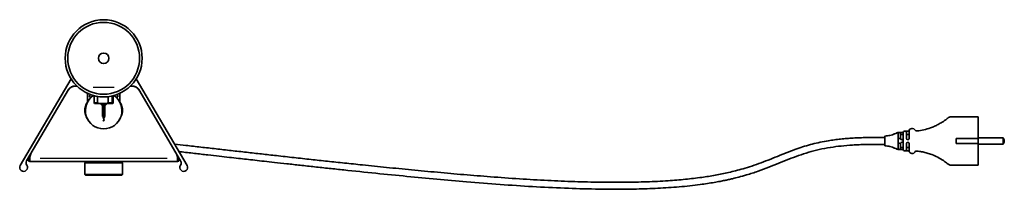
# Model space of a CAD drawing. Header units: millimetres. Extents: x 511 to 2277, y 413 to 4369.
# Tile 1 of 4: x 511 to 1265, y 413 to 543. Entities that reach past the tile are written whole.
import ezdxf

# ---------------------------------------------------------------- set-up
doc = ezdxf.new("R2010")
doc.units = ezdxf.units.MM
doc.header["$LTSCALE"] = 15
doc.linetypes.add('CENTERX2', pattern=[20.32, 12.7, -2.54, 2.54, -2.54])

msp = doc.modelspace()

# ---------------------------------------------------------------- linework, layer by layer
at = {"color": 7, "linetype": 'Continuous', "lineweight": 35}
for p, q in [((550, 497.5), (510.99, 431.27)), ((553, 491.84), (554.66, 491.84)), ((553.24, 492.25), (554.23, 492.25)), ((595.24, 491.84), (596.9, 491.84)), ((595.67, 492.25), (596.66, 492.25)), ((599.89, 497.5), (638.91, 431.27)), ((515.92, 434.7), (548.07, 489.29)), ((562.45, 486.53), (562.45, 479.8)), ((564.93, 485.5), (564.19, 484.45)), ((566.95, 484.85), (566.95, 484.74)), ((567.71, 479.25), (567.71, 484.65)), ((570.3, 484.12), (570.3, 479.25)), ((578.36, 479.25), (578.36, 483.95)), ((581.46, 484.47), (581.46, 479.25)), ((582.19, 479.25), (582.19, 484.65)), ((582.95, 484.74), (582.95, 484.85)), ((585.71, 484.45), (584.97, 485.5)), ((587.45, 479.8), (587.45, 486.53)), ((633.98, 434.7), (601.83, 489.29)), ((567.71, 479.25), (570.3, 479.25)), ((567.71, 479.25), (567.81, 478.75)), ((571.4, 478.75), (567.81, 478.75)), ((571.4, 478.75), (570.3, 479.25)), ((571.4, 478.75), (577.26, 478.75)), ((572.95, 478.75), (572.95, 477.85)), ((572.95, 477.85), (573.45, 477.35)), ((572.95, 477.85), (574.27, 477.85)), ((573.45, 477.35), (574.45, 477.35)), ((574.17, 477.15), (574.17, 468.85)), ((574.8, 477.15), (574.17, 477.15)), ((574.71, 477.85), (576.94, 477.85)), ((574.77, 477.35), (576.44, 477.35)), ((575.17, 468.85), (575.17, 477.15)), ((575.73, 468.85), (575.73, 477.15)), ((576.44, 477.35), (576.45, 477.35)), ((576.45, 477.35), (576.95, 477.85)), ((576.94, 477.85), (576.95, 477.85)), ((576.95, 477.85), (576.95, 478.75)), ((578.36, 479.25), (577.26, 478.75)), ((581.56, 478.75), (577.26, 478.75)), ((578.36, 479.25), (581.46, 479.25)), ((581.56, 478.75), (581.46, 479.25)), ((581.56, 478.75), (582.09, 478.75)), ((582.19, 479.25), (582.09, 478.75)), ((575.17, 468.85), (574.42, 468.85)), ((575.73, 468.85), (575.73, 468.85)), ((1228.45, 468.51), (1224.39, 468.51)), ((1228.45, 468.4), (1228.45, 468.51)), ((1245.2, 468.4), (1228.45, 468.4)), ((574.79, 467.32), (574.82, 466.94)), ((575.39, 465.97), (575.39, 465.88)), ((575.39, 465.92), (575.41, 465.77)), ((1183.95, 456.51), (1184.95, 456.51)), ((1183.95, 445.52), (1183.95, 454.5)), ((1185.95, 454.5), (1185.95, 452.41)), ((1187.95, 454.5), (1187.95, 453.74)), ((1187.95, 453.74), (1187.95, 450.28)), ((1188.95, 457.51), (1189.45, 457.51)), ((1191.62, 457.51), (1189.45, 457.51)), ((1190.45, 454.5), (1190.45, 452.01)), ((1192.42, 457.91), (1192.39, 457.88)), ((1192.45, 454.5), (1192.45, 451.74)), ((1195.09, 459.51), (1194.45, 459.51)), ((1198.66, 457.7), (1198.66, 457.7)), ((1245.45, 457.51), (1245.45, 451.76)), ((1173.95, 452.66), (1164.95, 452.66)), ((1164.95, 447.36), (1173.95, 447.36)), ((1185.95, 451.87), (1185.95, 452.41)), ((1185.95, 447.61), (1185.95, 448.15)), ((1185.95, 447.61), (1185.95, 445.52)), ((1187.95, 450.28), (1187.95, 449.74)), ((1187.95, 449.74), (1187.95, 446.28)), ((1187.95, 446.28), (1187.95, 445.52)), ((1190.45, 448.01), (1190.45, 445.52)), ((1192.45, 448.28), (1192.45, 445.52)), ((1228.45, 452.01), (1228.45, 448.01)), ((1245.2, 452.01), (1228.45, 452.01)), ((1228.45, 448.01), (1245.2, 448.01)), ((1264.45, 452.41), (1245.45, 452.41)), ((1245.45, 451.76), (1245.45, 450.01)), ((1245.45, 450.01), (1245.45, 448.26)), ((1245.45, 448.26), (1245.45, 442.51)), ((1245.45, 447.61), (1264.45, 447.61)), ((1264.45, 447.61), (1264.45, 452.41)), ((1184.95, 443.51), (1183.95, 443.51)), ((1189.45, 442.51), (1188.95, 442.51)), ((1189.45, 442.51), (1191.62, 442.51)), ((1194.45, 440.51), (1195.09, 440.51)), ((1198.66, 442.32), (1198.66, 442.32)), ((518.32, 436.82), (517.89, 436.09)), ((518.32, 435.84), (518.32, 437.15)), ((518.32, 434.34), (518.32, 435.84)), ((518.32, 434.34), (631.57, 434.34)), ((560.95, 433.84), (560.45, 433.34)), ((560.45, 433.34), (560.45, 424.34)), ((585.8, 433.34), (560.45, 433.34)), ((560.95, 433.84), (585.43, 433.84)), ((566.45, 434.34), (566.45, 433.84)), ((583.45, 433.84), (583.45, 434.34)), ((585.43, 433.84), (588.95, 433.84)), ((589.45, 433.34), (585.8, 433.34)), ((589.45, 433.34), (588.95, 433.84)), ((589.45, 424.34), (589.45, 433.34)), ((631.57, 437.15), (631.57, 435.84)), ((632.01, 436.09), (631.57, 436.82)), ((631.57, 435.84), (631.57, 434.34)), ((1224.39, 431.51), (1228.45, 431.51)), ((1228.45, 431.62), (1245.2, 431.62)), ((1228.45, 431.51), (1228.45, 431.62)), ((560.45, 424.34), (560.95, 423.84)), ((560.45, 424.34), (585.8, 424.34)), ((585.43, 423.84), (560.95, 423.84)), ((588.95, 423.84), (585.43, 423.84)), ((585.8, 424.34), (589.45, 424.34)), ((588.95, 423.84), (589.45, 424.34))]:
    msp.add_line(p, q, dxfattribs=at)
at = {"color": 7, "linetype": 'CENTERX2'}
for p, q in [((582.95, 490.79), (566.95, 490.79)), ((623.68, 436.52), (526.21, 436.52))]:
    msp.add_line(p, q, dxfattribs=at)
at = {"color": 7, "linetype": 'Continuous', "lineweight": 35}
for radius in [29.5, 27.5, 4]:
    msp.add_circle((574.95, 513.25), radius, dxfattribs=at)
for centre, radius, start, end in [((553, 485.84), 6, 90, 149.5), ((553.24, 486.25), 6, 90, 149.5), ((596.66, 486.25), 6, 30.5, 90), ((596.9, 485.84), 6, 30.5, 90), ((574.95, 473.25), 14, 124.8499, 55.1501), ((564.6, 484.16), 0.5, 145, 242.95294), ((563.46, 481.93), 2, 37.40289, 62.95294), ((586.44, 481.93), 2, 117.04706, 142.59711), ((585.3, 484.16), 0.5, 297.04706, 35), ((574.13, 472.76), 13.64, 141.18382, 171.86602), ((575.77, 472.76), 13.64, 8.13398, 38.81618), ((570.19, 473.35), 9.67, 172.01043, 190.05164), ((579.71, 473.35), 9.67, 349.94836, 7.98957), ((1184.95, 455.51), 1, 0, 90), ((1188.95, 456.51), 1, 90, 180), ((1189.45, 456.51), 1, 360, 90), ((1191.62, 458.51), 1, 270, 340.52878), ((1194.45, 457.51), 2, 90, 180), ((1195.09, 457.51), 2, 32.9785, 90), ((1198.44, 459.69), 2, 212.98299, 276.30776), ((1198.44, 459.69), 2, 212.9785, 276.30779), ((1186.95, 452.01), 1, 192.63563, 347.36437), ((1186.95, 448.01), 1, 12.63563, 167.36437), ((1191.45, 452.01), 1, 180, 270), ((1191.45, 448.01), 1, 90, 180), ((1191.45, 452.01), 1, 270, 0), ((1191.45, 448.01), 1, 0, 90), ((1262.07, 450.01), 3.38, 314.76027, 45.23973), ((524.32, 437.15), 6, 149.5, 180), ((625.57, 437.15), 6, 0, 30.5), ((1184.95, 444.51), 1, 270, 0), ((1188.95, 443.51), 1, 180, 270), ((1189.45, 443.51), 1, 270, 0), ((1191.62, 441.51), 1, 19.47122, 90), ((1194.45, 442.51), 2, 180, 270), ((1195.09, 442.51), 2, 270, 327.0215), ((1195.09, 442.51), 2, 269.99346, 292.94999), ((1198.44, 440.33), 2, 83.69224, 147.01704), ((1198.44, 440.33), 2, 83.69221, 147.0215), ((513.58, 429.75), 3, 149.5, 34.87568), ((518.5, 433.18), 3, 149.5, 214.87568), ((518.32, 435.84), 1.5, 149.5, 270), ((518.32, 435.84), 0.5, 149.5, 270), ((631.57, 435.84), 1.5, 270, 30.5), ((631.57, 435.84), 0.5, 270, 30.5), ((636.32, 429.75), 3, 145.12432, 30.5), ((631.4, 433.18), 3, 325.12432, 30.5)]:
    msp.add_arc(centre, radius, start, end, dxfattribs=at)
for points, knots in [([(574.54, 477.15), (574.45, 477.33), (574.26, 477.7), (574.16, 478.26), (574.22, 478.61), (574.25, 478.75)], [0, 0, 0, 0, 0.363242, 0.750147, 1, 1, 1, 1]), ([(574.62, 478.75), (574.63, 478.67), (574.66, 478.4), (574.72, 477.85), (574.77, 477.38), (574.8, 477.15)], [0, 0, 0, 0, 0.152861, 0.577331, 1, 1, 1, 1]), ([(575.18, 478.75), (575.15, 478.73), (575.03, 478.67), (574.83, 478.63), (574.68, 478.66), (574.63, 478.67)], [0, 0, 0, 0, 0.186685, 0.720067, 1, 1, 1, 1]), ([(574.72, 478.75), (574.77, 478.72), (574.84, 478.68), (574.92, 478.67), (574.93, 478.67)], [0, 0, 0, 0, 0.802228, 1, 1, 1, 1]), ([(563.17, 465.88), (563.07, 466), (562.44, 466.76), (561.62, 468.41), (560.94, 470.26), (560.72, 471.37), (560.66, 471.66)], [0, 0, 0, 0, 0.072899, 0.466686, 0.860379, 1, 1, 1, 1]), ([(575.37, 465.89), (575.36, 465.89), (575.33, 465.9), (575.23, 466.07), (575.09, 466.39), (574.92, 466.87), (574.74, 467.46), (574.57, 468.14), (574.47, 468.61), (574.42, 468.85)], [0, 0, 0, 0, 0.101002, 0.241443, 0.387465, 0.53798, 0.691467, 0.846114, 1, 1, 1, 1]), ([(574.92, 468.85), (575.04, 468.47), (575.22, 467.88), (575.2, 467.02), (575.1, 466.38), (574.93, 465.84), (574.75, 465.49), (574.58, 465.36), (574.53, 465.47), (574.5, 465.52)], [0, 0, 0, 0, 0.218457, 0.33867, 0.466305, 0.599572, 0.735364, 0.869981, 1, 1, 1, 1]), ([(575.19, 467.49), (575.26, 467.6), (575.45, 467.87), (575.68, 468.28), (575.71, 468.65), (575.73, 468.85)], [0, 0, 0, 0, 0.263249, 0.619342, 1, 1, 1, 1]), ([(586.72, 465.88), (586.82, 466), (587.46, 466.76), (588.28, 468.41), (588.96, 470.26), (589.18, 471.37), (589.23, 471.66)], [0, 0, 0, 0, 0.0744815, 0.4675962, 0.8606178, 1, 1, 1, 1]), ([(1224.39, 468.51), (1224.05, 468.48), (1223.35, 468.42), (1222.77, 468.02), (1222.48, 467.82)], [0, 0, 0, 0, 0.500001, 1, 1, 1, 1]), ([(1245.45, 468.15), (1245.45, 468.18), (1245.44, 468.24), (1245.4, 468.31), (1245.33, 468.37), (1245.26, 468.4), (1245.22, 468.4), (1245.2, 468.4)], [0, 0, 0, 0, 0.216309, 0.432639, 0.648356, 0.862846, 1, 1, 1, 1]), ([(1245.45, 468.15), (1245.45, 467.94), (1245.45, 467.53), (1245.45, 465.96), (1245.45, 463.8), (1245.45, 461.9), (1245.45, 460.96)], [0, 0, 0, 0, 0.247371, 0.5, 0.752629, 1, 1, 1, 1]), ([(574.86, 465.26), (574.78, 465.28), (574.7, 465.3), (574.67, 465.46), (574.67, 465.46)], [0, 0, 0, 0, 0.970446, 1, 1, 1, 1]), ([(575.04, 466.23), (575.07, 466.23), (575.13, 466.22), (575.17, 466.19), (575.19, 466.17)], [0, 0, 0, 0, 0.575533, 1, 1, 1, 1]), ([(575.19, 466.19), (575.23, 466.16), (575.34, 466.11), (575.45, 465.95), (575.47, 465.83), (575.48, 465.77)], [0, 0, 0, 0, 0.275255, 0.635874, 1, 1, 1, 1]), ([(1217.73, 464.37), (1216.77, 463.79), (1214.9, 462.67), (1211.91, 461.23), (1208.27, 459.78), (1203.88, 458.46), (1200.38, 457.95), (1198.66, 457.7)], [0, 0, 0, 0, 0.173459, 0.339806, 0.499577, 0.754041, 1, 1, 1, 1]), ([(1222.48, 467.82), (1222.48, 467.82), (1222.59, 467.91), (1222.2, 467.59), (1221.29, 466.85), (1219.76, 465.7), (1218.41, 464.81), (1217.73, 464.37)], [0, 0, 0, 0, 0.000136, 0.249822, 0.500004, 0.749895, 1, 1, 1, 1]), ([(1181.54, 455.52), (1180.3, 455.04), (1177.86, 454.1), (1175.24, 453.87), (1173.95, 453.76)], [0, 0, 0, 0, 0.504389, 1, 1, 1, 1]), ([(1173.95, 453.75), (1173.95, 453.75), (1173.95, 453.82), (1173.95, 453.57), (1173.95, 453.03), (1173.95, 452.43), (1173.95, 452.14)], [0, 0, 0, 0, 0.0222395, 0.3609628, 0.6919159, 1, 1, 1, 1]), ([(1184.01, 456.54), (1183.43, 456.29), (1182.39, 455.82), (1180.97, 455.27), (1180.32, 455.02)], [0, 0, 0, 0, 0.549755, 1, 1, 1, 1]), ([(1183.95, 456.51), (1183.75, 456.42), (1183.37, 456.22), (1182.91, 456.05), (1182.68, 455.96)], [0, 0, 0, 0, 0.5001843, 1, 1, 1, 1]), ([(1183.95, 454.5), (1183.95, 454.76), (1183.95, 455.15), (1183.95, 455.62), (1183.95, 456.03), (1183.95, 456.33), (1183.95, 456.47), (1183.95, 456.51), (1183.95, 456.51), (1183.95, 456.51)], [0, 0, 0, 0, 0.2436823, 0.3710651, 0.4999302, 0.7488712, 0.8739391, 0.9560513, 1, 1, 1, 1]), ([(1184.96, 456.51), (1185.07, 456.5), (1185.24, 456.48), (1185.46, 456.38), (1185.64, 456.25), (1185.78, 456.09), (1185.9, 455.88), (1185.94, 455.71), (1185.95, 455.61)], [0, 0, 0, 0, 0.2174156, 0.3507109, 0.5001303, 0.6558987, 0.791247, 1, 1, 1, 1]), ([(1186.95, 456.51), (1186.72, 456.51), (1186.23, 456.51), (1185.64, 456.51), (1185.4, 456.51), (1185.31, 456.51)], [0, 0, 0, 0, 0.35922, 0.743817, 1, 1, 1, 1]), ([(1185.95, 455.61), (1185.95, 455.6), (1185.96, 455.59), (1185.96, 455.57), (1185.96, 455.54), (1185.97, 455.52), (1185.97, 455.51)], [0, 0, 0, 0, 0.101836, 0.212925, 0.480538, 1, 1, 1, 1]), ([(1185.95, 454.5), (1185.95, 454.63), (1185.95, 454.9), (1185.95, 455.23), (1185.95, 455.46), (1185.95, 455.49), (1185.95, 455.51)], [0, 0, 0, 0, 0.250443, 0.500031, 0.749772, 1, 1, 1, 1]), ([(1185.97, 455.51), (1186, 455.44), (1186.07, 455.29), (1186.28, 455.1), (1186.53, 454.97), (1186.76, 454.92), (1186.89, 454.91), (1186.95, 454.91)], [0, 0, 0, 0, 0.250486, 0.499953, 0.749376, 0.8771, 1, 1, 1, 1]), ([(1187.92, 455.51), (1187.89, 455.44), (1187.83, 455.29), (1187.62, 455.1), (1187.37, 454.97), (1187.14, 454.92), (1187.01, 454.91), (1186.95, 454.91)], [0, 0, 0, 0, 0.250486, 0.499953, 0.749376, 0.877085, 1, 1, 1, 1]), ([(1187.92, 455.51), (1187.93, 455.52), (1187.93, 455.54), (1187.94, 455.57), (1187.94, 455.58), (1187.94, 455.58), (1187.94, 455.58), (1187.94, 455.58), (1187.94, 455.58), (1187.94, 455.58), (1187.95, 455.58), (1187.95, 455.58), (1187.95, 455.58), (1187.95, 455.58), (1187.95, 455.58), (1187.95, 455.58), (1187.95, 455.58), (1187.95, 455.58), (1187.95, 455.58), (1187.95, 455.58), (1187.95, 455.58), (1187.95, 455.58), (1187.95, 455.58), (1187.95, 455.58), (1187.95, 455.58)], [0, 0, 0, 0, 0.281954, 0.38089, 0.412186, 0.41323, 0.414506, 0.417949, 0.428947, 0.490482, 0.606124, 0.775956, 0.881208, 0.938918, 0.969044, 0.984425, 0.992194, 0.996099, 0.998057, 0.999036, 0.999527, 0.999868, 0.99996, 1, 1, 1, 1]), ([(1187.95, 456.51), (1187.95, 456.48), (1187.95, 456.42), (1187.95, 455.95), (1187.95, 455.29), (1187.95, 454.77), (1187.95, 454.5)], [0, 0, 0, 0, 0.250481, 0.500055, 0.749808, 1, 1, 1, 1]), ([(1187.95, 453.74), (1187.95, 453.59), (1187.95, 453.27), (1187.95, 452.7), (1187.95, 452.35), (1187.95, 452.12)], [0, 0, 0, 0, 0.2383913, 0.5019404, 1, 1, 1, 1]), ([(1190.45, 456.51), (1190.45, 456.48), (1190.45, 456.42), (1190.45, 455.95), (1190.45, 455.29), (1190.45, 454.77), (1190.45, 454.5)], [0, 0, 0, 0, 0.250199, 0.499928, 0.749541, 1, 1, 1, 1]), ([(1190.45, 455.67), (1190.46, 455.58), (1190.49, 455.41), (1190.66, 455.2), (1190.85, 455.06), (1191.03, 454.98), (1191.23, 454.92), (1191.38, 454.91), (1191.45, 454.91)], [0, 0, 0, 0, 0.2497961, 0.4995104, 0.6318825, 0.7497157, 0.8781222, 1, 1, 1, 1]), ([(1191.45, 454.91), (1191.52, 454.91), (1191.67, 454.92), (1191.87, 454.98), (1192.05, 455.06), (1192.24, 455.2), (1192.41, 455.41), (1192.44, 455.58), (1192.45, 455.67)], [0, 0, 0, 0, 0.12189, 0.250285, 0.368144, 0.50049, 0.750204, 1, 1, 1, 1]), ([(1192.39, 457.88), (1192.35, 457.83), (1192.26, 457.73), (1192.12, 457.63), (1192.02, 457.59), (1192, 457.59)], [0, 0, 0, 0, 0.387828, 0.86284, 1, 1, 1, 1]), ([(1192.45, 457.51), (1192.45, 457.46), (1192.45, 457.37), (1192.45, 456.68), (1192.45, 455.68), (1192.45, 454.9), (1192.45, 454.5)], [0, 0, 0, 0, 0.250496, 0.500101, 0.749871, 1, 1, 1, 1]), ([(1164.95, 452.66), (1163.2, 452.65), (1159.73, 452.63), (1154.6, 452.49), (1149.6, 452.26), (1144.72, 451.92), (1139.94, 451.48), (1135.24, 450.91), (1127.97, 449.83), (1118.28, 447.82), (1108.07, 444.68), (1099.78, 441.59), (1093.09, 438.9), (1086.2, 436.1), (1079.12, 433.35), (1072.08, 430.88), (1065.51, 428.84), (1059.59, 427.22), (1054.15, 425.91), (1048.96, 424.79), (1043.79, 423.81), (1038.63, 422.94), (1031.04, 421.81), (1020.74, 420.59), (1006.71, 419.45), (991.1, 418.68), (973.76, 418.33), (955.31, 418.41), (935.71, 418.89), (915.07, 419.77), (893.53, 421.02), (872.12, 422.54), (851.15, 424.24), (831, 426.03), (811.2, 427.89), (792.02, 429.78), (774.88, 431.52), (759.81, 433.1), (746.68, 434.49), (733.8, 435.88), (720.74, 437.31), (708.09, 438.7), (695.93, 440.06), (684.39, 441.35), (672.73, 442.67), (661.03, 443.99), (649.43, 445.31), (638.77, 446.52), (632.2, 447.25), (629.3, 447.58)], [0, 0, 0, 0, 0.0096251, 0.0190248, 0.0281897, 0.0371152, 0.0458742, 0.0545544, 0.063143, 0.0862856, 0.1088587, 0.1219708, 0.135172, 0.1488147, 0.1632808, 0.1773803, 0.1902132, 0.2014758, 0.2114567, 0.2212492, 0.2309218, 0.2405994, 0.2502311, 0.2733847, 0.2979331, 0.3279146, 0.3596046, 0.3935437, 0.4295999, 0.4675803, 0.5072508, 0.5483384, 0.5856722, 0.6229449, 0.6595341, 0.6949455, 0.7287989, 0.754119, 0.7782028, 0.8013426, 0.8254074, 0.8505523, 0.8716422, 0.8932311, 0.9152055, 0.937445, 0.9598267, 0.9822347, 1, 1, 1, 1]), ([(632.66, 441.87), (633.03, 441.83), (636.89, 441.39), (644.35, 440.55), (654.29, 439.42), (663.22, 438.41), (670.99, 437.53), (677.94, 436.75), (684.46, 436.01), (691.06, 435.27), (698.25, 434.47), (706.41, 433.56), (715.6, 432.54), (725.87, 431.42), (736.74, 430.23), (747.93, 429.03), (763.61, 427.37), (783.45, 425.31), (807.19, 422.95), (830.33, 420.76), (854.14, 418.66), (878.64, 416.72), (903.67, 415.07), (928.03, 413.86), (949.22, 413.21), (967.64, 413.03), (983.61, 413.18), (999.91, 413.74), (1016.2, 414.82), (1028.82, 416.16), (1037.73, 417.43), (1042.79, 418.25), (1047.24, 419.06), (1050.89, 419.79), (1054.06, 420.47), (1057.63, 421.29), (1062.23, 422.44), (1068.79, 424.27), (1076.48, 426.75), (1084.73, 429.81), (1092.54, 432.95), (1100.12, 436.03), (1107.71, 438.91), (1115.48, 441.44), (1123.62, 443.55), (1131.92, 445.12), (1140.48, 446.25), (1147.01, 446.79), (1151.64, 447.05), (1154.17, 447.16), (1156.77, 447.25), (1159.43, 447.31), (1162.17, 447.35), (1164.01, 447.36), (1164.95, 447.36)], [0, 0, 0, 0, 0.002251, 0.023984, 0.044159, 0.060678, 0.075563, 0.088684, 0.100249, 0.112529, 0.126011, 0.140719, 0.15834, 0.177488, 0.198092, 0.218998, 0.239767, 0.285339, 0.329351, 0.371655, 0.413978, 0.461679, 0.507773, 0.552973, 0.596858, 0.625314, 0.65515, 0.685492, 0.715905, 0.745883, 0.756121, 0.766031, 0.774454, 0.781314, 0.78677, 0.792571, 0.801771, 0.813255, 0.830597, 0.846929, 0.862502, 0.87766, 0.892605, 0.907705, 0.923079, 0.939198, 0.954431, 0.970864, 0.975418, 0.980088, 0.984878, 0.989791, 0.994831, 1, 1, 1, 1]), ([(1173.95, 452.14), (1173.95, 451.81), (1173.95, 451.15), (1173.95, 450.39), (1173.95, 450.01)], [0, 0, 0, 0, 0.496305, 1, 1, 1, 1]), ([(1173.95, 450.01), (1173.95, 449.6), (1173.95, 448.79), (1173.95, 447.73), (1173.95, 446.91), (1173.95, 446.36), (1173.95, 446.3), (1173.95, 446.27)], [0, 0, 0, 0, 0.208065, 0.412122, 0.600728, 0.805498, 1, 1, 1, 1]), ([(1173.95, 446.26), (1175.24, 446.15), (1177.86, 445.92), (1180.3, 444.98), (1181.54, 444.5)], [0, 0, 0, 0, 0.495611, 1, 1, 1, 1]), ([(1183.95, 443.51), (1183.95, 443.52), (1183.95, 443.52), (1183.95, 443.56), (1183.95, 443.59), (1183.95, 443.71), (1183.95, 443.99), (1183.95, 444.4), (1183.95, 444.74), (1183.95, 445.08), (1183.95, 445.34), (1183.95, 445.47), (1183.95, 445.52)], [0, 0, 0, 0, 0.1250395, 0.1287008, 0.1600753, 0.2505292, 0.4993289, 0.6243162, 0.7491714, 0.8740939, 0.9562184, 1, 1, 1, 1]), ([(1184.96, 451.79), (1185.07, 451.8), (1185.24, 451.81), (1185.46, 451.83), (1185.64, 451.84), (1185.78, 451.85), (1185.9, 451.86), (1185.94, 451.87), (1185.95, 451.87)], [0, 0, 0, 0, 0.21741, 0.350707, 0.50013, 0.6559, 0.791249, 1, 1, 1, 1]), ([(1185.95, 448.15), (1185.94, 448.15), (1185.9, 448.16), (1185.78, 448.17), (1185.64, 448.18), (1185.46, 448.19), (1185.24, 448.21), (1185.07, 448.22), (1184.96, 448.23)], [0, 0, 0, 0, 0.208753, 0.344101, 0.49987, 0.649289, 0.782584, 1, 1, 1, 1]), ([(1185.97, 451.79), (1185.97, 451.81), (1185.96, 451.84), (1185.96, 451.86), (1185.96, 451.87), (1185.95, 451.87), (1185.95, 451.87)], [0, 0, 0, 0, 0.526334, 0.790195, 0.899717, 1, 1, 1, 1]), ([(1185.95, 448.15), (1185.95, 448.15), (1185.96, 448.15), (1185.96, 448.16), (1185.96, 448.18), (1185.97, 448.21), (1185.97, 448.23)], [0, 0, 0, 0, 0.101836, 0.212925, 0.480538, 1, 1, 1, 1]), ([(1185.95, 444.51), (1185.95, 444.53), (1185.95, 444.56), (1185.95, 444.79), (1185.95, 445.12), (1185.95, 445.39), (1185.95, 445.52)], [0, 0, 0, 0, 0.2503533, 0.4999291, 0.7497164, 1, 1, 1, 1]), ([(1187.95, 452.01), (1187.95, 452.01), (1187.95, 451.98), (1187.95, 451.93), (1187.94, 451.89), (1187.94, 451.87), (1187.94, 451.86), (1187.94, 451.86), (1187.94, 451.86), (1187.94, 451.86), (1187.93, 451.84), (1187.93, 451.81), (1187.92, 451.79)], [0, 0, 0, 0, 0.00006, 0.393692, 0.509535, 0.571276, 0.581796, 0.585341, 0.587912, 0.587958, 0.717893, 1, 1, 1, 1]), ([(1187.92, 448.23), (1187.93, 448.21), (1187.93, 448.19), (1187.94, 448.16), (1187.94, 448.16), (1187.94, 448.16), (1187.94, 448.16), (1187.94, 448.15), (1187.94, 448.15), (1187.94, 448.13), (1187.95, 448.1), (1187.95, 448.07), (1187.95, 448.04), (1187.95, 448.03), (1187.95, 448.02), (1187.95, 448.01), (1187.95, 448.01), (1187.95, 448.01), (1187.95, 448.01), (1187.95, 448.01), (1187.95, 448.01), (1187.95, 448.01), (1187.95, 448.01), (1187.95, 448.01), (1187.95, 448.01)], [0, 0, 0, 0, 0.281954, 0.38089, 0.412186, 0.41323, 0.414506, 0.417949, 0.428947, 0.490482, 0.606124, 0.775956, 0.881208, 0.938918, 0.969044, 0.984425, 0.992194, 0.996099, 0.998057, 0.999036, 0.999527, 0.999868, 0.99996, 1, 1, 1, 1]), ([(1187.95, 447.89), (1187.95, 447.67), (1187.95, 447.32), (1187.95, 446.74), (1187.95, 446.43), (1187.95, 446.28)], [0, 0, 0, 0, 0.500653, 0.762636, 1, 1, 1, 1]), ([(1187.95, 445.52), (1187.95, 445.25), (1187.95, 444.73), (1187.95, 444.07), (1187.95, 443.6), (1187.95, 443.54), (1187.95, 443.51)], [0, 0, 0, 0, 0.2505063, 0.5000893, 0.7498233, 1, 1, 1, 1]), ([(1190.45, 445.52), (1190.45, 445.25), (1190.45, 444.73), (1190.45, 444.07), (1190.45, 443.6), (1190.45, 443.54), (1190.45, 443.51)], [0, 0, 0, 0, 0.250217, 0.499966, 0.749574, 1, 1, 1, 1]), ([(1192.45, 445.52), (1192.45, 445.12), (1192.45, 444.33), (1192.45, 443.34), (1192.45, 442.65), (1192.45, 442.56), (1192.45, 442.51)], [0, 0, 0, 0, 0.250514, 0.500125, 0.749881, 1, 1, 1, 1]), ([(1245.45, 451.76), (1245.45, 451.79), (1245.44, 451.85), (1245.4, 451.92), (1245.35, 451.96), (1245.3, 451.99), (1245.25, 452.01), (1245.22, 452.01), (1245.2, 452.01)], [0, 0, 0, 0, 0.294207, 0.499199, 0.641448, 0.770583, 0.889049, 1, 1, 1, 1]), ([(1245.45, 448.26), (1245.45, 448.23), (1245.44, 448.17), (1245.4, 448.1), (1245.35, 448.06), (1245.3, 448.03), (1245.25, 448.01), (1245.22, 448.01), (1245.2, 448.01)], [0, 0, 0, 0, 0.294172, 0.499198, 0.641436, 0.770567, 0.889037, 1, 1, 1, 1]), ([(1180.32, 445), (1180.97, 444.75), (1182.39, 444.2), (1183.43, 443.73), (1184.01, 443.48)], [0, 0, 0, 0, 0.4502445, 1, 1, 1, 1]), ([(1182.68, 444.06), (1182.91, 443.97), (1183.39, 443.79), (1183.79, 443.59), (1184.01, 443.48)], [0, 0, 0, 0, 0.476285, 1, 1, 1, 1]), ([(1185.31, 443.51), (1185.4, 443.51), (1185.64, 443.51), (1186.23, 443.51), (1186.72, 443.51), (1186.95, 443.51)], [0, 0, 0, 0, 0.256183, 0.64078, 1, 1, 1, 1]), ([(1185.97, 444.51), (1185.97, 444.5), (1185.96, 444.48), (1185.96, 444.45), (1185.96, 444.43), (1185.95, 444.42), (1185.95, 444.41)], [0, 0, 0, 0, 0.5263336, 0.7901949, 0.8997172, 1, 1, 1, 1]), ([(1186.95, 445.11), (1186.89, 445.11), (1186.76, 445.1), (1186.53, 445.05), (1186.28, 444.92), (1186.07, 444.73), (1186, 444.58), (1185.97, 444.51)], [0, 0, 0, 0, 0.122915, 0.250624, 0.500047, 0.749514, 1, 1, 1, 1]), ([(1186.95, 445.11), (1187.01, 445.11), (1187.14, 445.1), (1187.37, 445.05), (1187.62, 444.92), (1187.83, 444.73), (1187.89, 444.58), (1187.92, 444.51)], [0, 0, 0, 0, 0.1229, 0.250624, 0.500047, 0.749514, 1, 1, 1, 1]), ([(1191.45, 445.11), (1191.38, 445.11), (1191.23, 445.1), (1191.03, 445.04), (1190.85, 444.96), (1190.66, 444.82), (1190.49, 444.61), (1190.46, 444.44), (1190.45, 444.35)], [0, 0, 0, 0, 0.12189, 0.250285, 0.368144, 0.50049, 0.750204, 1, 1, 1, 1]), ([(1192.45, 444.35), (1192.44, 444.44), (1192.41, 444.61), (1192.24, 444.82), (1192.05, 444.96), (1191.87, 445.04), (1191.67, 445.1), (1191.52, 445.11), (1191.45, 445.11)], [0, 0, 0, 0, 0.249802, 0.499511, 0.631883, 0.749716, 0.878122, 1, 1, 1, 1]), ([(1198.66, 442.32), (1199.8, 442.17), (1202.11, 441.86), (1205.52, 441.06), (1209.33, 439.87), (1213.51, 438.13), (1216.29, 436.49), (1217.73, 435.65)], [0, 0, 0, 0, 0.163166, 0.329618, 0.500323, 0.742448, 1, 1, 1, 1]), ([(1245.45, 439.06), (1245.45, 438.12), (1245.45, 436.22), (1245.45, 434.06), (1245.45, 432.49), (1245.45, 432.08), (1245.45, 431.87)], [0, 0, 0, 0, 0.247371, 0.5, 0.752629, 1, 1, 1, 1]), ([(1217.73, 435.65), (1218.41, 435.21), (1219.76, 434.32), (1221.26, 433.19), (1222.28, 432.37), (1222.41, 432.26), (1222.48, 432.2)], [0, 0, 0, 0, 0.2500137, 0.5005305, 0.7507842, 1, 1, 1, 1]), ([(1222.48, 432.2), (1222.77, 432), (1223.35, 431.6), (1224.05, 431.54), (1224.39, 431.51)], [0, 0, 0, 0, 0.499999, 1, 1, 1, 1]), ([(1245.2, 431.62), (1245.23, 431.62), (1245.28, 431.63), (1245.36, 431.67), (1245.41, 431.73), (1245.44, 431.8), (1245.45, 431.85), (1245.45, 431.87)], [0, 0, 0, 0, 0.213111, 0.426202, 0.63985, 0.854691, 1, 1, 1, 1])]:
    msp.add_open_spline(points, degree=3, knots=knots, dxfattribs=at)
for points in [[(1245.45, 460.96), (1245.45, 460.43), (1245.45, 459.37), (1245.45, 458.13), (1245.45, 457.51)], [(1187.95, 456.51), (1187.79, 456.51), (1187.48, 456.51), (1187.12, 456.51), (1186.95, 456.51)], [(1186.95, 443.51), (1187.12, 443.51), (1187.48, 443.51), (1187.79, 443.51), (1187.95, 443.51)], [(1245.45, 442.51), (1245.45, 441.89), (1245.45, 440.64), (1245.45, 439.59), (1245.45, 439.06)]]:
    msp.add_open_spline(points, degree=3, dxfattribs=at)

doc.saveas('drawing.dxf')
